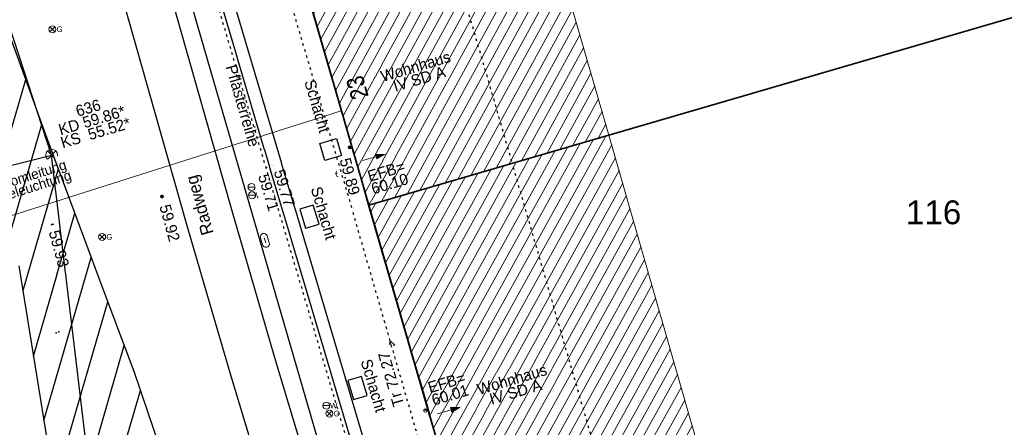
# Model space of a CAD drawing. Header units: metres. Extents: x 32365810 to 32367010, y 5620411 to 5622366.
# Tile 168 of 198: x 32366304 to 32366344, y 5622064 to 5622080. Entities that reach past the tile are written whole.
import ezdxf

# ---------------------------------------------------------------- set-up
doc = ezdxf.new("R2010")
doc.units = ezdxf.units.M
for name, pattern in [('1000.100', [0]), ('1000.104', [0.225, 0.075, -0.15]), ('1000.196', [0.225, 0.075, -0.15]), ('1000.210', [0]), ('1000.300', [0]), ('1000.325', [0]), ('1600.1047', [0]), ('1600.2028', [0]), ('1600.2505', [0])]:
    doc.linetypes.add(name, pattern=pattern)
doc.layers.get('0').update_dxf_attribs({"color": 1, "linetype": 'CONTINUOUS'})
for name, color, linetype in [('Beschriftung Kanalbestand (AMT 66)', 7, 'CONTINUOUS'), ('Beschriftung Topographie', 7, 'CONTINUOUS'), ('EFB-_ Dachhöhen Bestandsgebäude (NHN)', 7, 'CONTINUOUS'), ('Fahrbahnmarkierung', 7, 'CONTINUOUS'), ('Flurstücke_Grenzpunkte', 11, 'CONTINUOUS'), ('Gasleitung', 7, 'CONTINUOUS'), ('Gebäude', 31, 'CONTINUOUS'), ('Höhen_ gemessen (NHN)', 7, 'CONTINUOUS'), ('Lagebezeichnungen', 12, 'CONTINUOUS'), ('Leitungen Kanalbestand (AMT 66)', 7, 'CONTINUOUS'), ('Stromversorgung', 7, 'CONTINUOUS'), ('Symbole Topographie', 7, 'CONTINUOUS'), ('Topgraphie_ weitere örtliche Aufnahme', 7, 'CONTINUOUS'), ('Topographie_ örtl. Aufnahme', 7, 'CONTINUOUS'), ('Wasserleitung', 7, 'CONTINUOUS')]:
    doc.layers.add(name, color=color, linetype=linetype)
doc.styles.add('Arial', font='Arial.ttf')
doc.styles.add('Beschriftung Fahrbahnmarkierung_ grau', font='Century Gothic.ttf')
doc.styles.add('Beschriftung Topographie_ blau', font='Century Gothic.ttf')
doc.styles.add('Dachhöhe NHN_ Bestand_ gemessen_ schwarz', font='Century Gothic.ttf')
doc.styles.add('Flurstücksnummer - K 10 700', font='Arial.ttf')
doc.styles.add('Hausnummern NRW', font='Arial.ttf', dxfattribs={"width": 0.85})
doc.styles.add('Höhe NHN_ gemessen_ blau', font='Century Gothic.ttf')
doc.styles.add('Kanal_ Höhe_ NHN (Deckel_Sohle)_ lila', font='Century Gothic.ttf')
doc.styles.add('Stromversorgung_ Beschriftung allgemein_ dünn_ schwarz', font='Century Gothic.ttf')

# ---------------------------------------------------------------- blocks, each defined once
blk = doc.blocks.new('S1000.360')
at = {"lineweight": -2}
blk.add_hatch(color=0, dxfattribs=at).paths.add_polyline_path([(0, 0.25), (0.05, 0.05), (-0.05, 0.05)], flags=0)
at = {"color": 0, "lineweight": -2}
for p, q in [((-0.05, 0.05), (0, 0.25)), ((0, 0.25), (0.05, 0.05)), ((0, 0.25), (0, -0.25)), ((0.05, 0.05), (-0.05, 0.05))]:
    blk.add_line(p, q, dxfattribs=at)
blk = doc.blocks.new('S1000.549', base_point=(-0.2, 0))
at = {"color": 0, "lineweight": -2}
blk.add_line((-0.45, 0), (0.05, 0), dxfattribs=at)
blk.add_circle((-0.2, 0), 0.25, dxfattribs=at)
at = {"color": 0, "lineweight": -2, "insert": (0.05246, -0.199999), "char_height": 0.4, "attachment_point": 7, "line_spacing_factor": 0.69, "style": 'Arial'}
blk.add_mtext('W', dxfattribs=at)
blk = doc.blocks.new('S1000.550', base_point=(-0.2, 0))
at = {"color": 0, "lineweight": -2}
for p, q in [((-0.376777, 0.176777), (-0.023224, -0.176777)), ((-0.376777, -0.176777), (-0.023224, 0.176777))]:
    blk.add_line(p, q, dxfattribs=at)
blk.add_circle((-0.2, 0), 0.25, dxfattribs=at)
at = {"color": 0, "lineweight": -2, "insert": (0.09684, -0.2), "char_height": 0.4, "attachment_point": 7, "line_spacing_factor": 0.69, "style": 'Arial'}
blk.add_mtext('G', dxfattribs=at)
blk = doc.blocks.new('S1000.217')
at = {"color": 0, "lineweight": -2}
for p, q in [((-0.25, 0.25), (0.25, 0.25)), ((-0.19, 0), (0.19, 0)), ((0.25, -0.25), (-0.25, -0.25))]:
    blk.add_line(p, q, dxfattribs=at)
for centre, start, end in [((-0.25, 0), 90, 270), ((0.25, 0), 270, 90)]:
    blk.add_arc(centre, 0.25, start, end, dxfattribs=at)
blk = doc.blocks.new('S1000.345')
at = {"color": 0, "lineweight": -2}
for p, q in [((-0.353554, 0.353554), (0.353554, -0.353554)), ((-0.353554, -0.353554), (0.353554, 0.353554))]:
    blk.add_line(p, q, dxfattribs=at)
blk.add_circle((0, 0), 0.5, dxfattribs=at)
blk = doc.blocks.new('S1000.114', base_point=(0, 0.366025))
at = {"lineweight": -2}
blk.add_hatch(color=0, dxfattribs=at).paths.add_polyline_path([(-0.5, -0.5), (0, 0.366026), (0, -0.5)], flags=0)
at = {"color": 0, "lineweight": -2}
for p, q in [((0, 0.366026), (-0.5, -0.5)), ((0.5, -0.5), (0, 0.366026)), ((-0.5, -0.5), (0, -0.5)), ((0, -0.5), (0.5, -0.5))]:
    blk.add_line(p, q, dxfattribs=at)
blk = doc.blocks.new('S1000.15')
at = {"color": 0, "lineweight": -2}
for p, q in [((-0.5, 0.05), (-0.485, 0.1)), ((0.495, 0.05), (-0.5, 0.05)), ((-0.5, -0.05), (-0.5, 0)), ((-0.5, 0), (0.5, 0)), ((-0.485, 0.1), (0.49, 0.1)), ((-0.475, 0.15), (-0.455, 0.2)), ((0.475, 0.15), (-0.475, 0.15)), ((-0.455, 0.2), (0.455, 0.2)), ((-0.43, 0.25), (-0.4, 0.3)), ((0.43, 0.25), (-0.43, 0.25)), ((-0.4, 0.3), (0.395, 0.3)), ((-0.355, 0.35), (-0.295, 0.4)), ((0.36, 0.35), (-0.355, 0.35)), ((-0.295, 0.4), (0.3, 0.4)), ((0.22, 0.45), (-0.215, 0.45)), ((0.3, 0.4), (0.22, 0.45)), ((0.395, 0.3), (0.36, 0.35)), ((0.455, 0.2), (0.43, 0.25)), ((0.49, 0.1), (0.475, 0.15)), ((0.5, 0), (0.495, 0.05)), ((0.495, -0.05), (-0.5, -0.05)), ((-0.475, -0.15), (-0.49, -0.1)), ((-0.49, -0.1), (0.485, -0.1)), ((0.475, -0.15), (-0.475, -0.15)), ((-0.43, -0.25), (-0.455, -0.2)), ((-0.455, -0.2), (0.46, -0.2)), ((0.425, -0.25), (-0.43, -0.25)), ((-0.355, -0.35), (-0.4, -0.3)), ((-0.4, -0.3), (0.395, -0.3)), ((0.345, -0.35), (-0.355, -0.35)), ((-0.205, -0.45), (-0.29, -0.4)), ((-0.29, -0.4), (0.285, -0.4)), ((0.2, -0.45), (-0.205, -0.45)), ((0.285, -0.4), (0.345, -0.35)), ((0.395, -0.3), (0.425, -0.25)), ((0.46, -0.2), (0.475, -0.15)), ((0.485, -0.1), (0.495, -0.05))]:
    blk.add_line(p, q, dxfattribs=at)
blk.add_circle((0, 0), 0.5, dxfattribs=at)
blk = doc.blocks.new('S1000.400')
at = {"lineweight": -2}
blk.add_hatch(color=0, dxfattribs=at).paths.add_polyline_path([(-0.49, 0), (0.49, 0), (0.479292, -0.101877), (0.447637, -0.199301), (0.396418, -0.288015), (0.327874, -0.364141), (0.245, -0.424352), (0.151418, -0.466018), (0.051219, -0.487316), (-0.051219, -0.487316), (-0.151418, -0.466018), (-0.245, -0.424352), (-0.327874, -0.364141), (-0.396418, -0.288015), (-0.447637, -0.199301), (-0.479292, -0.101877)], flags=0)
at = {"color": 0, "lineweight": -2}
blk.add_circle((0, 0), 0.5, dxfattribs=at)
for start, end in [(0, 180), (180, 0)]:
    blk.add_arc((0, 0), 0.49, start, end, dxfattribs=at)
blk = doc.blocks.new('O1529')
at = {"layer": 'Flurstücke_Grenzpunkte', "color": 7, "linetype": '1600.2028', "lineweight": 35}
for p, q in [((32366318.386, 5622072.381), (32366315.892, 5622080.985)), ((32366323.104, 5622056.107), (32366318.386, 5622072.381))]:
    blk.add_line(p, q, dxfattribs=at)
blk = doc.blocks.new('O1579')
at = {"layer": 'Flurstücke_Grenzpunkte', "color": 7, "linetype": '1600.2028', "lineweight": 35}
for p, q in [((32366357.866, 5622083.889), (32366327.985, 5622075.18)), ((32366327.985, 5622075.18), (32366318.386, 5622072.381)), ((32366323.104, 5622056.107), (32366318.386, 5622072.381))]:
    blk.add_line(p, q, dxfattribs=at)
at = {"layer": 'Flurstücke_Grenzpunkte', "color": 7, "lineweight": 18, "insert": (32366340.971, 5622071.613), "char_height": 0.95, "attachment_point": 8, "line_spacing_factor": 0.69, "style": 'Flurstücksnummer - K 10 700', "bg_fill": 2}
blk.add_mtext('116', dxfattribs=at)
blk = doc.blocks.new('O1626')
at = {"layer": 'Flurstücke_Grenzpunkte', "color": 7, "linetype": '1600.2028', "lineweight": 35}
for p, q in [((32366357.866, 5622083.889), (32366327.985, 5622075.18)), ((32366318.386, 5622072.381), (32366315.892, 5622080.985)), ((32366327.985, 5622075.18), (32366318.386, 5622072.381))]:
    blk.add_line(p, q, dxfattribs=at)
blk = doc.blocks.new('O2576')
at = {"layer": 'Gebäude', "color": 7, "linetype": '1600.2505', "lineweight": 18}
for p, q in [((32366327.985, 5622075.18), (32366318.386, 5622072.381)), ((32366332.7, 5622058.723), (32366327.985, 5622075.18)), ((32366318.386, 5622072.381), (32366323.104, 5622056.107)), ((32366332.7, 5622058.723), (32366331.745, 5622058.521)), ((32366331.745, 5622058.521), (32366323.104, 5622056.107))]:
    blk.add_line(p, q, dxfattribs=at)
at = {"layer": 'Lagebezeichnungen', "color": 7, "lineweight": 18, "insert": (32366321.972, 5622061.892), "char_height": 0.7, "attachment_point": 2, "rotation": 106.1501, "line_spacing_factor": 0.69, "style": 'Hausnummern NRW', "bg_fill": 2}
blk.add_mtext('25', dxfattribs=at)
blk = doc.blocks.new('O3007')
at = {"layer": 'Gebäude', "color": 7, "linetype": '1600.2505', "lineweight": 18}
for p, q in [((32366315.892, 5622080.985), (32366325.489, 5622083.784)), ((32366327.985, 5622075.18), (32366325.489, 5622083.784)), ((32366315.892, 5622080.985), (32366318.386, 5622072.381)), ((32366327.985, 5622075.18), (32366318.386, 5622072.381))]:
    blk.add_line(p, q, dxfattribs=at)
at = {"layer": 'Lagebezeichnungen', "color": 7, "lineweight": 18, "insert": (32366317.581, 5622076.979), "char_height": 0.7, "attachment_point": 2, "rotation": 106.1501, "line_spacing_factor": 0.69, "style": 'Hausnummern NRW', "bg_fill": 2}
blk.add_mtext('23', dxfattribs=at)
blk = doc.blocks.new('*X978')
at = {"color": 253, "linetype": '1000.210', "lineweight": 25, "true_color": 0x999999}
for p, q in [((32366300.635641, 5622087.762544), (32366300.750264, 5622088.15708)), ((32366301.163327, 5622085.546464), (32366301.401276, 5622086.365493)), ((32366301.675549, 5622083.27716), (32366302.052289, 5622084.573905)), ((32366302.163908, 5622080.925712), (32366302.703301, 5622082.782317)), ((32366302.656572, 5622078.589086), (32366303.354313, 5622080.990729)), ((32366303.158874, 5622076.285635), (32366304.005326, 5622079.199142)), ((32366303.642183, 5622073.916809), (32366304.656338, 5622077.407554)), ((32366304.104964, 5622071.477324), (32366305.30735, 5622075.615966)), ((32366304.540627, 5622068.944498), (32366305.962218, 5622073.837649)), ((32366304.961719, 5622066.36152), (32366306.618795, 5622072.065214)), ((32366305.382811, 5622063.778542), (32366307.275371, 5622070.292779)), ((32366305.754511, 5622061.025556), (32366307.934503, 5622068.529139)), ((32366306.099583, 5622058.180912), (32366308.598191, 5622066.781179)), ((32366306.400709, 5622055.185007), (32366309.247973, 5622064.985358)), ((32366306.692856, 5622052.158199), (32366309.878175, 5622063.12214)), ((32366306.888211, 5622048.798228), (32366310.484204, 5622061.175719)), ((32366310.604044, 5622057.555822), (32366311.058627, 5622059.12051)), ((32366307.027012, 5622045.243596), (32366307.930626, 5622048.353857))]:
    blk.add_line(p, q, dxfattribs=at)
blk = doc.blocks.new('*X1205')
at = {"color": 253, "linetype": '1600.1047', "lineweight": 18, "true_color": 0xb2b2b2}
for p, q in [((32366320.965428, 5622063.483672), (32366327.349401, 5622074.994664)), ((32366321.112633, 5622062.975909), (32366327.860935, 5622075.143824)), ((32366320.52381, 5622065.006962), (32366325.814799, 5622074.547185)), ((32366320.671016, 5622064.499199), (32366326.326333, 5622074.696345)), ((32366320.818222, 5622063.991436), (32366326.837867, 5622074.845504)), ((32366321.259839, 5622062.468146), (32366328.09564, 5622074.793831)), ((32366320.082193, 5622066.530252), (32366324.280197, 5622074.099706)), ((32366320.229399, 5622066.022489), (32366324.791731, 5622074.248866)), ((32366320.376604, 5622065.514725), (32366325.303265, 5622074.398025)), ((32366321.407045, 5622061.960382), (32366328.241705, 5622074.284012)), ((32366319.787781, 5622067.545779), (32366323.257129, 5622073.801387)), ((32366319.934987, 5622067.038015), (32366323.768663, 5622073.950546)), ((32366321.554251, 5622061.452619), (32366328.387771, 5622073.774192)), ((32366319.346164, 5622069.069069), (32366321.722527, 5622073.353908)), ((32366319.49337, 5622068.561305), (32366322.234061, 5622073.503067)), ((32366319.640575, 5622068.053542), (32366322.745595, 5622073.652227)), ((32366318.904546, 5622070.592358), (32366320.187925, 5622072.906429)), ((32366319.051752, 5622070.084595), (32366320.699459, 5622073.055588)), ((32366319.198958, 5622069.576832), (32366321.210993, 5622073.204748)), ((32366321.701457, 5622060.944856), (32366328.533836, 5622073.264373)), ((32366318.610135, 5622071.607885), (32366319.164857, 5622072.608109)), ((32366318.757341, 5622071.100122), (32366319.676391, 5622072.757269)), ((32366321.848662, 5622060.437092), (32366328.679902, 5622072.754553)), ((32366318.462929, 5622072.115648), (32366318.653323, 5622072.45895)), ((32366321.995868, 5622059.929329), (32366328.825967, 5622072.244734)), ((32366322.143074, 5622059.421566), (32366328.972033, 5622071.734914)), ((32366322.29028, 5622058.913803), (32366329.118098, 5622071.225095)), ((32366322.437486, 5622058.406039), (32366329.264163, 5622070.715275)), ((32366322.584691, 5622057.898276), (32366329.410229, 5622070.205456)), ((32366322.731897, 5622057.390513), (32366329.556294, 5622069.695636)), ((32366322.879103, 5622056.882749), (32366329.70236, 5622069.185817)), ((32366323.026309, 5622056.374986), (32366329.848425, 5622068.675997)), ((32366323.343621, 5622056.173942), (32366329.994491, 5622068.166178)), ((32366323.85105, 5622056.3157), (32366330.140556, 5622067.656358)), ((32366324.358479, 5622056.457459), (32366330.286622, 5622067.146539)), ((32366324.865908, 5622056.599217), (32366330.432687, 5622066.636719)), ((32366325.373337, 5622056.740975), (32366330.578752, 5622066.1269)), ((32366325.880767, 5622056.882734), (32366330.724818, 5622065.61708)), ((32366326.388196, 5622057.024492), (32366330.870883, 5622065.107261)), ((32366326.895625, 5622057.166251), (32366331.016949, 5622064.597441)), ((32366327.403054, 5622057.308009), (32366331.163014, 5622064.087622)), ((32366327.910484, 5622057.449767), (32366331.30908, 5622063.577802)), ((32366328.417913, 5622057.591526), (32366331.455145, 5622063.067983)), ((32366328.925342, 5622057.733284), (32366331.60121, 5622062.558163)), ((32366329.432771, 5622057.875042), (32366331.747276, 5622062.048344)), ((32366329.940201, 5622058.016801), (32366331.893341, 5622061.538524)), ((32366330.44763, 5622058.158559), (32366332.039407, 5622061.028705)), ((32366330.955059, 5622058.300318), (32366332.185472, 5622060.518885)), ((32366331.462488, 5622058.442076), (32366332.331538, 5622060.009066)), ((32366331.96033, 5622058.566546), (32366332.477603, 5622059.499246)), ((32366332.446128, 5622058.669302), (32366332.623669, 5622058.989427))]:
    blk.add_line(p, q, dxfattribs=at)
blk = doc.blocks.new('*X1334')
at = {"color": 253, "linetype": '1600.1047', "lineweight": 18, "true_color": 0xb2b2b2}
for p, q in [((32366318.892364, 5622072.528652), (32366324.984998, 5622083.637006)), ((32366319.40149, 5622072.67711), (32366325.490496, 5622083.778848)), ((32366318.089433, 5622073.404123), (32366323.457559, 5622083.191523)), ((32366318.237316, 5622072.893946), (32366323.966706, 5622083.340017)), ((32366318.385198, 5622072.383769), (32366324.475852, 5622083.488512)), ((32366319.910616, 5622072.825567), (32366325.638456, 5622083.268812)), ((32366317.645785, 5622074.934654), (32366321.930121, 5622082.74604)), ((32366317.793668, 5622074.424477), (32366322.439267, 5622082.894534)), ((32366317.94155, 5622073.9143), (32366322.948413, 5622083.043029)), ((32366320.419742, 5622072.974025), (32366325.786416, 5622082.758776)), ((32366317.35002, 5622075.955009), (32366320.911828, 5622082.449051)), ((32366317.497903, 5622075.444832), (32366321.420974, 5622082.597546)), ((32366316.906372, 5622077.48554), (32366319.384389, 5622082.003568)), ((32366317.054255, 5622076.975363), (32366319.893536, 5622082.152063)), ((32366317.202137, 5622076.465186), (32366320.402682, 5622082.300557)), ((32366320.928868, 5622073.122482), (32366325.934376, 5622082.248741)), ((32366316.610607, 5622078.505894), (32366318.366097, 5622081.706579)), ((32366316.75849, 5622077.995717), (32366318.875243, 5622081.855074)), ((32366321.437994, 5622073.27094), (32366326.082336, 5622081.738705)), ((32366316.166959, 5622080.036426), (32366316.838658, 5622081.261096)), ((32366316.314842, 5622079.526249), (32366317.347804, 5622081.409591)), ((32366316.462725, 5622079.016072), (32366317.856951, 5622081.558085)), ((32366321.94712, 5622073.419397), (32366326.230296, 5622081.228669)), ((32366316.019077, 5622080.546603), (32366316.329512, 5622081.112602)), ((32366322.456246, 5622073.567855), (32366326.378256, 5622080.718633)), ((32366322.965372, 5622073.716312), (32366326.526217, 5622080.208598)), ((32366323.474498, 5622073.86477), (32366326.674177, 5622079.698562)), ((32366323.983625, 5622074.013228), (32366326.822137, 5622079.188526)), ((32366324.492751, 5622074.161685), (32366326.970097, 5622078.67849)), ((32366325.001877, 5622074.310143), (32366327.118057, 5622078.168455)), ((32366325.511003, 5622074.4586), (32366327.266017, 5622077.658419)), ((32366326.020129, 5622074.607058), (32366327.413978, 5622077.148383)), ((32366326.529255, 5622074.755515), (32366327.561938, 5622076.638347)), ((32366327.038381, 5622074.903973), (32366327.709898, 5622076.128312)), ((32366327.547507, 5622075.05243), (32366327.857858, 5622075.618276))]:
    blk.add_line(p, q, dxfattribs=at)

msp = doc.modelspace()

# ---------------------------------------------------------------- linework, layer by layer
at = {"layer": 'Fahrbahnmarkierung', "color": 7, "true_color": 0xffffff}
for p in [(32366305.880213, 5622067.288912), (32366305.98408, 5622067.324868, 60.46)]:
    msp.add_point(p, dxfattribs=at)
at = {"layer": 'Topographie_ örtl. Aufnahme', "color": 7, "true_color": 0xffffff}
for p in [(32366313.978539, 5622075.388034, 59.667), (32366317.120038, 5622064.83015, 59.786)]:
    msp.add_point(p, dxfattribs=at)

# ---------------------------------------------------------------- block references
at = {"layer": 'EFB-_ Dachhöhen Bestandsgebäude (NHN)', "color": 7, "lineweight": 9, "xscale": 0.1375, "yscale": 0.1375, "zscale": 0.1375, "rotation": 180.000420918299}
for p in [(32366317.931086, 5622073.600527, 60.099), (32366320.638797, 5622064.184338, 60.011)]:
    msp.add_blockref('S1000.400', p, dxfattribs=at)
at = {"layer": 'EFB-_ Dachhöhen Bestandsgebäude (NHN)', "color": 7, "lineweight": 18, "xscale": 0.25, "yscale": 0.25, "zscale": 0.25, "rotation": 16.167402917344}
msp.add_blockref('S1000.114', (32366319.237, 5622066.961, 72.27), dxfattribs=at)
at = {"layer": 'Gasleitung', "color": 7, "lineweight": 18, "xscale": 0.5625, "yscale": 0.5625, "zscale": 0.5625}
for p in [(32366305.724831, 5622079.41086, 59.881), (32366307.713667, 5622071.117466, 59.938), (32366316.803594, 5622064.0598, 59.879)]:
    msp.add_blockref('S1000.550', p, dxfattribs=at)
at = {"layer": 'Höhen_ gemessen (NHN)', "color": 7, "lineweight": 18, "xscale": 0.1125, "yscale": 0.1125, "zscale": 0.1125}
for p in [(32366317.616381, 5622074.699461, 59.894), (32366314.343654, 5622073.841379, 59.708), (32366314.525138, 5622073.888962, 59.769), (32366310.105327, 5622072.730123, 59.924), (32366305.728048, 5622071.582436, 59.926)]:
    msp.add_blockref('S1000.15', p, dxfattribs=at)
at = {"layer": 'Leitungen Kanalbestand (AMT 66)', "color": 7, "lineweight": 18, "xscale": 0.475, "yscale": 0.475, "zscale": 0.475}
msp.add_blockref('S1000.345', (32366305.694, 5622074.385, 59.917), dxfattribs=at)
at = {"layer": 'Symbole Topographie', "color": 7, "lineweight": 18}
for name, p, xscale, yscale, zscale, rotation in [('S1000.360', (32366318.581931, 5622074.295702), 1.875, 1.875, 1.875, 286.1667342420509), ('S1000.217', (32366314.224883, 5622070.983333, 59.82), 0.5625, 0.5625, 0.5625, 286.570371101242), ('S1000.360', (32366321.578997, 5622064.185676), 1.875, 1.875, 1.875, 286.172150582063)]:
    msp.add_blockref(name, p, dxfattribs=dict(at, xscale=xscale, yscale=yscale, zscale=zscale, rotation=rotation))
at = {"layer": 'Wasserleitung', "color": 7, "lineweight": 18, "xscale": 0.5625, "yscale": 0.5625, "zscale": 0.5625}
for p in [(32366317.205643, 5622073.648975, 59.853), (32366313.688411, 5622073.111764, 59.773), (32366313.712874, 5622072.784311, 59.792), (32366319.284524, 5622064.76359, 59.936), (32366316.684422, 5622064.377815, 59.877)]:
    msp.add_blockref('S1000.549', p, dxfattribs=at)

# ---------------------------------------------------------------- texts
at = {"layer": 'Beschriftung Topographie', "color": 142, "lineweight": 25, "true_color": 0x0087cd, "char_height": 0.45, "attachment_point": 5, "rotation": 286.4183757, "line_spacing_factor": 0.69, "style": 'Beschriftung Topographie_ blau', "bg_fill": 2}
for insert in [(32366316.313864, 5622076.340225), (32366316.572158, 5622072.071186)]:
    msp.add_mtext('Schacht', dxfattribs=dict(at, insert=insert))
at = {"layer": 'EFB-_ Dachhöhen Bestandsgebäude (NHN)', "color": 7, "lineweight": 25, "char_height": 0.45, "attachment_point": 5, "rotation": 16.5124674, "line_spacing_factor": 0.69, "style": 'Dachhöhe NHN_ Bestand_ gemessen_ schwarz', "bg_fill": 2}
for insert in [(32366320.325717, 5622077.677514), (32366324.1791, 5622065.173448)]:
    msp.add_mtext('Wohnhaus\\PIV SD A', dxfattribs=dict(at, insert=insert))
at = {"layer": 'Fahrbahnmarkierung', "color": 253, "lineweight": 25, "true_color": 0x999999, "insert": (32366311.990386, 5622072.496014), "char_height": 0.5, "attachment_point": 8, "rotation": 105.8567934, "line_spacing_factor": 0.69, "style": 'Beschriftung Fahrbahnmarkierung_ grau', "bg_fill": 2}
msp.add_mtext('Radweg', dxfattribs=at)
at = {"layer": 'Höhen_ gemessen (NHN)', "color": 142, "lineweight": 25, "true_color": 0x0087cd, "insert": (32366310.21499, 5622072.402193, 59.924), "char_height": 0.45, "attachment_point": 4, "rotation": 285.381331, "line_spacing_factor": 0.69, "style": 'Höhe NHN_ gemessen_ blau', "bg_fill": 2}
msp.add_mtext('59.92', dxfattribs=at)

# ---------------------------------------------------------------- next in the draw order: texts
at = {"layer": 'Beschriftung Kanalbestand (AMT 66)', "color": 200, "lineweight": 25, "true_color": 0xd600ff, "insert": (32366307.514813, 5622075.058829), "char_height": 0.45, "attachment_point": 8, "rotation": 16.5124674, "line_spacing_factor": 0.69, "style": 'Kanal_ Höhe_ NHN (Deckel_Sohle)_ lila', "bg_fill": 2}
msp.add_mtext('636\\PKD 59.86*\\PKS  55.52*', dxfattribs=at)
at = {"layer": 'Beschriftung Topographie', "color": 142, "lineweight": 25, "true_color": 0x0087cd, "char_height": 0.45, "attachment_point": 5, "line_spacing_factor": 0.69, "style": 'Beschriftung Topographie_ blau', "bg_fill": 2}
for s, insert, rotation in [('Pflasterreihe', (32366313.335826, 5622076.36045), 286.2639587), ('Schacht', (32366318.567223, 5622065.177805), 286.4183757)]:
    msp.add_mtext(s, dxfattribs=dict(at, insert=insert, rotation=rotation))
at = {"layer": 'EFB-_ Dachhöhen Bestandsgebäude (NHN)', "color": 7, "lineweight": 25, "char_height": 0.45, "rotation": 16.5124674, "line_spacing_factor": 0.69, "style": 'Dachhöhe NHN_ Bestand_ gemessen_ schwarz', "bg_fill": 2}
for s, insert, attachment_point in [('EFB=\\P60.10', (32366318.282589, 5622073.74409, 60.099), 1), ('EFB=\\P60.01', (32366320.974719, 5622064.369937, 60.011), 7)]:
    msp.add_mtext(s, dxfattribs=dict(at, insert=insert, attachment_point=attachment_point))
at = {"layer": 'Höhen_ gemessen (NHN)', "color": 142, "lineweight": 25, "true_color": 0x0087cd, "char_height": 0.45, "line_spacing_factor": 0.69, "style": 'Höhe NHN_ gemessen_ blau', "bg_fill": 2}
for s, insert, attachment_point, rotation in [('59.89', (32366317.638658, 5622074.320433), 1, 285.381331), ('59.71', (32366314.378277, 5622073.68074), 1, 286.5687189), ('59.93', (32366305.785208, 5622071.37346, 59.926), 4, 285.381331)]:
    msp.add_mtext(s, dxfattribs=dict(at, insert=insert, attachment_point=attachment_point, rotation=rotation))
at = {"layer": 'Stromversorgung', "color": 7, "lineweight": 25, "insert": (32366301.226788, 5622071.613112), "char_height": 0.4, "attachment_point": 7, "rotation": 17.5795059, "line_spacing_factor": 0.69, "style": 'Stromversorgung_ Beschriftung allgemein_ dünn_ schwarz', "bg_fill": 2}
msp.add_mtext('hängende Stromleitung\\Pfür Straßenbeleuchtung', dxfattribs=at)

# ---------------------------------------------------------------- next in the draw order: texts
at = {"layer": 'EFB-_ Dachhöhen Bestandsgebäude (NHN)', "color": 7, "lineweight": 25, "insert": (32366319.174387, 5622066.570176, 72.27), "char_height": 0.45, "attachment_point": 9, "rotation": 106.1674222, "line_spacing_factor": 0.69, "style": 'Dachhöhe NHN_ Bestand_ gemessen_ schwarz', "bg_fill": 2}
msp.add_mtext('Tr 72.27', dxfattribs=at)
at = {"layer": 'Höhen_ gemessen (NHN)', "color": 142, "lineweight": 25, "true_color": 0x0087cd, "insert": (32366314.567181, 5622073.728033), "char_height": 0.45, "attachment_point": 7, "rotation": 286.5687189, "line_spacing_factor": 0.69, "style": 'Höhe NHN_ gemessen_ blau', "bg_fill": 2}
msp.add_mtext('59.77', dxfattribs=at)

# ---------------------------------------------------------------- next in the draw order: block references
at = {"layer": 'Flurstücke_Grenzpunkte', "color": 7, "true_color": 0xffffff}
msp.add_blockref('O1529', (0, 0), dxfattribs=at)

# ---------------------------------------------------------------- next in the draw order: linework, layer by layer
at = {"layer": 'Fahrbahnmarkierung', "color": 253, "linetype": '1000.210', "lineweight": 25, "true_color": 0x999999}
for p, q in [((32366312.928834, 5622072.104369), (32366309.984362, 5622082.470681)), ((32366308.159326, 5622081.943527), (32366311.103434, 5622071.578497)), ((32366303.456956, 5622080.680879), (32366305.507297, 5622075.065712)), ((32366305.507297, 5622075.065712), (32366307.696006, 5622069.157271)), ((32366314.666758, 5622066.155384), (32366312.928834, 5622072.104369)), ((32366311.103434, 5622071.578497), (32366312.845645, 5622065.614839)), ((32366304.375546, 5622069.957106), (32366305.530313, 5622062.873767)), ((32366307.696006, 5622069.157271), (32366308.986282, 5622065.759061)), ((32366316.20328, 5622061.059391), (32366314.666758, 5622066.155384)), ((32366308.986282, 5622065.759061), (32366310.235268, 5622062.066379)), ((32366312.845645, 5622065.614839), (32366314.376002, 5622060.539292))]:
    msp.add_line(p, q, dxfattribs=at)
at = {"layer": 'Leitungen Kanalbestand (AMT 66)', "color": 200, "linetype": '1000.300', "lineweight": 25, "true_color": 0xd600ff}
for p, q in [((32366305.694, 5622074.385, 59.917), (32366281.318102, 5622149.124266, 58.709)), ((32366292.365497, 5622071.021327, 60.027), (32366305.694, 5622074.385, 59.917)), ((32366309.95, 5622038.663), (32366305.694, 5622074.385, 59.917))]:
    msp.add_line(p, q, dxfattribs=at)
at = {"layer": 'Topographie_ örtl. Aufnahme', "color": 142, "linetype": '1000.100', "lineweight": 25, "true_color": 0x0087cd}
for p, q in [((32366315.851458, 5622071.4653, 59.808), (32366316.388066, 5622071.624952, 59.839)), ((32366318.081793, 5622065.546825, 59.909), (32366317.545185, 5622065.387174, 59.876)), ((32366317.545185, 5622065.387174, 59.876), (32366317.77326, 5622064.620583, 59.878))]:
    msp.add_line(p, q, dxfattribs=at)

# ---------------------------------------------------------------- next in the draw order: block references
at = {"layer": 'Fahrbahnmarkierung', "color": 7, "true_color": 0xffffff}
msp.add_blockref('*X978', (0, 0), dxfattribs=at)
at = {"layer": 'Flurstücke_Grenzpunkte', "color": 7, "true_color": 0xffffff}
msp.add_blockref('O1579', (0, 0), dxfattribs=at)

# ---------------------------------------------------------------- next in the draw order: block references
msp.add_blockref('O1626', (0, 0), dxfattribs=at)

# ---------------------------------------------------------------- next in the draw order: block references
at = {"layer": 'Gebäude', "color": 7, "true_color": 0xffffff}
msp.add_blockref('O2576', (0, 0), dxfattribs=at)

# ---------------------------------------------------------------- next in the draw order: linework, layer by layer
at = {"layer": 'Topographie_ örtl. Aufnahme', "color": 142, "linetype": '1000.100', "lineweight": 25, "true_color": 0x0087cd}
for p, q in [((32366318.309868, 5622064.780234, 59.905), (32366318.081793, 5622065.546825, 59.909)), ((32366320.447891, 5622065.197869, 59.978), (32366320.965283, 5622063.413664, 60.01)), ((32366317.77326, 5622064.620583, 59.878), (32366318.309868, 5622064.780234, 59.905))]:
    msp.add_line(p, q, dxfattribs=at)

# ---------------------------------------------------------------- next in the draw order: block references
at = {"layer": 'Gebäude', "color": 7, "true_color": 0xffffff}
msp.add_blockref('O3007', (0, 0), dxfattribs=at)

# ---------------------------------------------------------------- next in the draw order: linework, layer by layer
at = {"layer": 'EFB-_ Dachhöhen Bestandsgebäude (NHN)', "color": 7, "linetype": '1000.196', "lineweight": 25}
for p, q in [((32366321.611285, 5622082.642225), (32366324.120821, 5622074.043584)), ((32366315.159772, 5622080.772829), (32366317.721534, 5622072.188364)), ((32366328.855038, 5622057.713644), (32366324.120821, 5622074.043584)), ((32366322.439534, 5622055.914364), (32366317.721534, 5622072.188364))]:
    msp.add_line(p, q, dxfattribs=at)
at = {"layer": 'Fahrbahnmarkierung', "color": 253, "linetype": '1000.210', "lineweight": 25, "true_color": 0x999999}
msp.add_line((32366320.547878, 5622048.588618), (32366304.455534, 5622103.887051), dxfattribs=at)
at = {"layer": 'Stromversorgung', "color": 7, "linetype": '1000.325', "lineweight": 18}
msp.add_line((32366291.269264, 5622067.910134, 70.791), (32366317.27362, 5622076.148987), dxfattribs=at)
at = {"layer": 'Topgraphie_ weitere örtliche Aufnahme', "color": 142, "linetype": '1000.104', "lineweight": 25, "true_color": 0x0087cd}
msp.add_line((32366322.910888, 5622044.842512), (32366305.758248, 5622102.488278), dxfattribs=at)
at = {"layer": 'Topographie_ örtl. Aufnahme', "color": 142, "linetype": '1000.100', "lineweight": 25, "true_color": 0x0087cd}
for p, q in [((32366323.054616, 5622044.885339, 60.015), (32366302.02214, 5622115.570862, 59.249)), ((32366322.525586, 5622048.416175), (32366305.31325, 5622106.263049)), ((32366313.622803, 5622088.736426, 59.689), (32366317.855501, 5622074.138177, 59.899)), ((32366316.417858, 5622074.855346, 59.839), (32366317.088617, 5622075.05491, 59.85)), ((32366317.088617, 5622075.05491, 59.85), (32366317.293885, 5622074.364978, 59.869)), ((32366316.623193, 5622074.165187, 59.845), (32366316.417858, 5622074.855346, 59.839)), ((32366317.293885, 5622074.364978, 59.869), (32366316.623193, 5622074.165187, 59.845)), ((32366317.855501, 5622074.138177, 59.899), (32366318.151523, 5622073.117004, 59.898)), ((32366318.151523, 5622073.117004, 59.898), (32366318.386823, 5622072.305305, 59.91)), ((32366316.159991, 5622072.391543, 59.825), (32366315.623383, 5622072.231891, 59.801)), ((32366315.623383, 5622072.231891, 59.801), (32366315.851458, 5622071.4653, 59.808)), ((32366316.388066, 5622071.624952, 59.839), (32366316.159991, 5622072.391543, 59.825)), ((32366318.386823, 5622072.305305, 59.91), (32366320.447891, 5622065.197869, 59.978))]:
    msp.add_line(p, q, dxfattribs=at)

# ---------------------------------------------------------------- next in the draw order: block references
at = {"layer": 'Gebäude', "color": 7, "true_color": 0xffffff}
for name in ['*X1334', '*X1205']:
    msp.add_blockref(name, (0, 0), dxfattribs=at)

doc.saveas('drawing.dxf')
